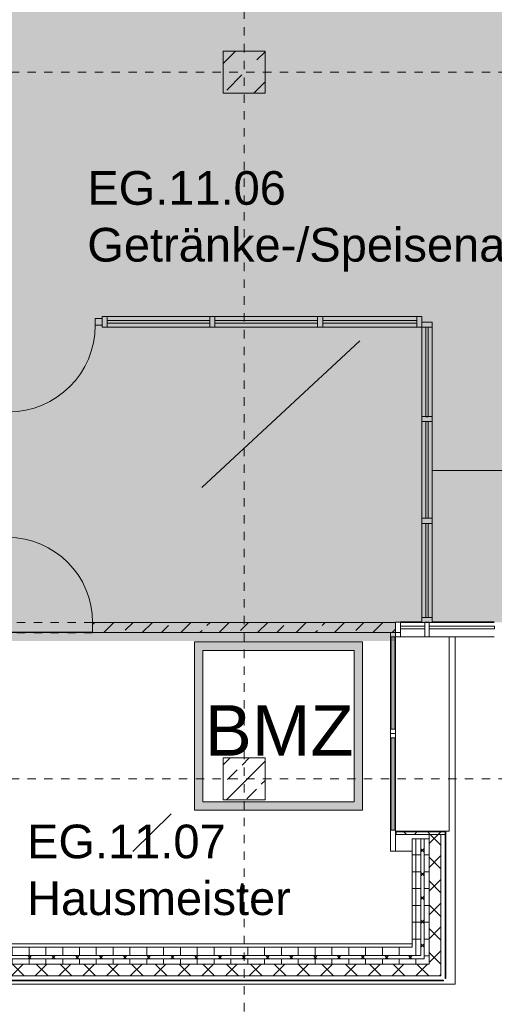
# Model space of a CAD drawing. Header units: metres. Extents: x -54 to 119, y -77 to 33.
# Tile 37 of 138: x 38.49 to 44.13, y -52.18 to -40.47. Entities that reach past the tile are written whole.
import ezdxf

# ---------------------------------------------------------------- set-up
doc = ezdxf.new("R2010")
doc.units = ezdxf.units.M
doc.linetypes.add('Rasterlinie', pattern=[0.019, 0.01, -0.003, 0.003, -0.003])
doc.linetypes.add('Über Schnittebene 1', pattern=[0.001, 0, -0.001])
for name, color, linetype, lineweight in [('A_Allgemeine Beschriftungen', 7, 'Continuous', 9), ('A_Detailelemente', 7, 'Continuous', 9), ('A_Fassadenelemente', 7, 'Continuous', 9), ('A_Fassadenpfosten', 7, 'Continuous', 9), ('A_Geschossdecken', 7, 'Continuous', 9), ('A_Raster', 7, 'Continuous', 9), ('A_Räume_Beschriftung', 7, 'Continuous', 9), ('A_Tragwerksstützen', 7, 'Continuous', 9), ('A_Tragwerksstützen_Stahlbeton', 7, 'Continuous', 18), ('A_Türen', 7, 'Continuous', 9), ('A_Wände', 7, 'Continuous', 9), ('A_Wände_Schraffur', 7, 'Continuous', 18)]:
    doc.layers.add(name, color=color, linetype=linetype, lineweight=lineweight)
doc.layers.add('A_Linien', color=5, linetype='Continuous', lineweight=9, true_color=0x0000ff)
doc.styles.add('Arial', font='arial.ttf', dxfattribs={"height": 0.6})
doc.styles.add('Arial_B', font='txt', dxfattribs={"height": 0.4})
pattern_1 = [(0, (0, 0), (0, 0.2), []), (90, (0, 0), (-0.2, 1e-17), [])]
pattern_2 = [(45, (0, 0), (-0.14142136, 0.14142136), []), (135, (0, 0), (-0.14142136, -0.14142136), [])]

# ---------------------------------------------------------------- blocks, each defined once
blk = doc.blocks.new('STB Stütze - rechteckig - STB 50 x 50-V49-BS_Übersicht_EG_BRANDSCHUTZ')
at = {"layer": 'A_Tragwerksstützen'}
h = blk.add_hatch(dxfattribs=at)
h.set_pattern_fill('FP_69', color=256, style=0, pattern_type=2)
h.set_pattern_definition([(45, (-41.156, 49.497), (-0.2283955, 0.2283955), []), (45, (-40.928, 49.497), (-0.2283955, 0.2283955), [0.161, -0.081])])
h.paths.add_polyline_path([(0.25, -0.25), (0.25, 0.25), (-0.25, 0.25), (-0.25, -0.25)], flags=0)
at = {"layer": 'A_Tragwerksstützen_Stahlbeton'}
for p, q in [((0.25, 0.25), (-0.25, 0.25)), ((-0.25, 0.25), (-0.25, -0.25)), ((0.25, -0.25), (0.25, 0.25)), ((-0.25, -0.25), (0.25, -0.25))]:
    blk.add_line(p, q, dxfattribs=at)
blk = doc.blocks.new('Pfosten rechteckig - 125 x 60-4913729-BS_Übersicht_EG_BRANDSCHUTZ')
at = {"layer": 'A_Fassadenpfosten'}
for p, q in [((0, 0.06), (-0.06, 0.06)), ((-0.06, 0.06), (-0.06, -0.065)), ((0, 0.06), (0, -0.065)), ((-0.06, -0.065), (0, -0.065))]:
    blk.add_line(p, q, dxfattribs=at)
blk = doc.blocks.new('Systemelement - Aluminium Blau_Fenster-5614374-BS_Übersicht_EG_BRANDSCHUTZ')
at = {"layer": 'A_Fassadenelemente'}
for p, q in [((-0.145, 0.015), (0.145, 0.015)), ((-0.145, -0.015), (-0.145, 0.015)), ((0.145, -0.015), (0.145, 0.015)), ((0.145, -0.015), (-0.145, -0.015))]:
    blk.add_line(p, q, dxfattribs=at)
blk = doc.blocks.new('Pfosten rechteckig - 50x176-5614359-BS_Übersicht_EG_BRANDSCHUTZ')
at = {"layer": 'A_Fassadenpfosten'}
for p, q in [((43.016, -47.631), (43.269, -47.631)), ((43.016, -47.807), (43.016, -47.757)), ((43.306, -47.807), (43.016, -47.807))]:
    blk.add_line(p, q, dxfattribs=at)
blk = doc.blocks.new('GSH_Fassade_Tuer_1flg - I_Glass_Braun_Eingang-6797399-BS_Übersicht_EG_BRANDSCHUTZ')
at = {"layer": 'A_Türen'}
for p, q in [((0.516, 0.04), (0.516, 1.071)), ((-0.596, 0.04), (-0.516, 0.04)), ((-0.596, -0.04), (-0.596, 0.04)), ((-0.516, 0.04), (-0.516, -0.04)), ((0.516, 0.04), (0.596, 0.04)), ((0.516, -0.04), (0.516, 0.04)), ((0.596, 0.04), (0.596, -0.04)), ((-0.516, -0.04), (-0.596, -0.04)), ((0.596, -0.04), (0.516, -0.04))]:
    blk.add_line(p, q, dxfattribs=at)
blk.add_arc((0.516, 0.04), 1.031, 90, 180, dxfattribs=at)
blk = doc.blocks.new('GSH_Tuer_I_1flg_SZ - 1010x2135_Voll-4418617-BS_Übersicht_EG_BRANDSCHUTZ')
at = {"layer": 'A_Türen', "linetype": 'Über Schnittebene 1'}
for p, q in [((-0.505, 0.048), (0.505, 0.048)), ((-0.505, -0.077), (0.505, -0.077))]:
    blk.add_line(p, q, dxfattribs=at)
at = {"layer": 'A_Türen'}
blk.add_line((0.505, -1.087), (0.505, -0.077), dxfattribs=at)
blk.add_arc((0.505, -0.077), 1.01, 180, 270, dxfattribs=at)
blk = doc.blocks.new('Pfosten rechteckig - 60x250-4913775-BS_Übersicht_EG_BRANDSCHUTZ')
at = {"layer": 'A_Fassadenpfosten'}
for p, q in [((0, 0.03), (-0.25, 0.03)), ((-0.25, 0.03), (-0.25, -0.03)), ((0, 0.03), (0, -0.03)), ((-0.25, -0.03), (0, -0.03))]:
    blk.add_line(p, q, dxfattribs=at)
blk = doc.blocks.new('Systemelement - Verglasung-5614379-BS_Übersicht_EG_BRANDSCHUTZ')
at = {"layer": 'A_Fassadenelemente'}
for p, q in [((-0.388, 0.015), (0.388, 0.015)), ((-0.388, -0.015), (-0.388, 0.015)), ((0.388, -0.015), (0.388, 0.015)), ((0.388, -0.015), (-0.388, -0.015))]:
    blk.add_line(p, q, dxfattribs=at)
blk = doc.blocks.new('Pfosten rechteckig - 50x176-5614368-BS_Übersicht_EG_BRANDSCHUTZ')
at = {"layer": 'A_Fassadenpfosten'}
for p, q in [((43.394, -47.631), (44.131, -47.631)), ((44.131, -47.807), (43.356, -47.807))]:
    blk.add_line(p, q, dxfattribs=at)
blk = doc.blocks.new('Pfosten rechteckig - 50x176-1761545-BS_Übersicht_EG_BRANDSCHUTZ')
at = {"layer": 'A_Fassadenpfosten'}
for p, q in [((0.025, 0.1105), (-0.025, 0.1105)), ((-0.025, 0.1105), (-0.025, -0.0655)), ((0.025, 0.1105), (0.025, -0.0655)), ((-0.025, -0.0655), (0.025, -0.0655))]:
    blk.add_line(p, q, dxfattribs=at)
blk = doc.blocks.new('Systemelement - Verglasung-4919351-BS_Übersicht_EG_BRANDSCHUTZ')
at = {"layer": 'A_Fassadenelemente'}
for p, q in [((-0.55, 0.015), (0.55, 0.015)), ((-0.55, -0.015), (-0.55, 0.015)), ((0.55, -0.015), (0.55, 0.015)), ((0.55, -0.015), (-0.55, -0.015))]:
    blk.add_line(p, q, dxfattribs=at)
blk = doc.blocks.new('Pfosten rechteckig - 60x50-4913781-BS_Übersicht_EG_BRANDSCHUTZ')
at = {"layer": 'A_Fassadenpfosten'}
for p, q in [((0, 0.03), (-0.05, 0.03)), ((-0.05, 0.03), (-0.05, -0.03)), ((0, 0.03), (0, -0.03)), ((-0.05, -0.03), (0, -0.03))]:
    blk.add_line(p, q, dxfattribs=at)
blk = doc.blocks.new('Pfosten rechteckig - 60x50-4918945-BS_Übersicht_EG_BRANDSCHUTZ')
at = {"layer": 'A_Fassadenpfosten'}
for p, q in [((0.025, 0.03), (-0.025, 0.03)), ((-0.025, 0.03), (-0.025, -0.03)), ((0.025, 0.03), (0.025, -0.03)), ((-0.025, -0.03), (0.025, -0.03))]:
    blk.add_line(p, q, dxfattribs=at)
blk = doc.blocks.new('Pfosten rechteckig - 60x50-4919347-BS_Übersicht_EG_BRANDSCHUTZ')
at = {"layer": 'A_Fassadenpfosten'}
for p, q in [((42.896, -50.107), (42.896, -49.007)), ((42.956, -49.007), (42.956, -50.107))]:
    blk.add_line(p, q, dxfattribs=at)
blk = doc.blocks.new('Systemelement - Verglasung-4919492-BS_Übersicht_EG_BRANDSCHUTZ')
at = {"layer": 'A_Fassadenelemente'}
for p, q in [((-0.55, 0.015), (0.55, 0.015)), ((-0.55, -0.015), (-0.55, 0.015)), ((0.55, -0.015), (0.55, 0.015)), ((0.55, -0.015), (-0.55, -0.015))]:
    blk.add_line(p, q, dxfattribs=at)
blk = doc.blocks.new('Pfosten rechteckig - 60x50-4919488-BS_Übersicht_EG_BRANDSCHUTZ')
at = {"layer": 'A_Fassadenpfosten'}
for p, q in [((42.896, -48.906), (42.896, -47.807)), ((42.956, -47.807), (42.956, -48.906))]:
    blk.add_line(p, q, dxfattribs=at)
blk = doc.blocks.new('Systemelement - GSH_Fassadenelement_132-132-132-6511476-BS_Übersicht_EG_BRANDSCHUTZ')
at = {"layer": 'A_Fassadenelemente'}
for p, q in [((-0.286, 0.06), (0.286, 0.06)), ((-0.286, 0.052), (-0.286, 0.06)), ((0.286, 0.052), (-0.286, 0.052)), ((0.286, 0.052), (0.286, 0.06))]:
    blk.add_line(p, q, dxfattribs=at)
blk = doc.blocks.new('Systemelement - GSH_Fassadenelement_132-132-132-6511477-BS_Übersicht_EG_BRANDSCHUTZ')
at = {"layer": 'A_Fassadenelemente'}
for p, q in [((-0.6, 0.06), (0.6, 0.06)), ((-0.6, 0.052), (-0.6, 0.06)), ((0.6, 0.052), (-0.6, 0.052)), ((0.6, 0.052), (0.6, 0.06))]:
    blk.add_line(p, q, dxfattribs=at)
blk = doc.blocks.new('Systemelement - GSH_Fassadenelement_132-132-132-5356830-BS_Übersicht_EG_BRANDSCHUTZ')
at = {"layer": 'A_Fassadenelemente'}
for p, q in [((-0.6, 0.06), (0.6, 0.06)), ((-0.6, 0.052), (-0.6, 0.06)), ((0.6, 0.052), (-0.6, 0.052)), ((0.6, 0.052), (0.6, 0.06))]:
    blk.add_line(p, q, dxfattribs=at)
blk = doc.blocks.new('Systemelement - GSH_Fassadenelement_132-132-132-6056822-BS_Übersicht_EG_BRANDSCHUTZ')
at = {"layer": 'A_Fassadenelemente'}
for p, q in [((-0.256, 0.06), (0.256, 0.06)), ((-0.256, 0.052), (-0.256, 0.06)), ((0.256, 0.052), (-0.256, 0.052)), ((0.256, 0.052), (0.256, 0.06))]:
    blk.add_line(p, q, dxfattribs=at)
blk = doc.blocks.new('Systemelement - Verglasung-5945722-BS_Übersicht_EG_BRANDSCHUTZ')
at = {"layer": 'A_Fassadenelemente'}
for p, q in [((-0.532, 0.015), (0.532, 0.015)), ((-0.532, -0.015), (-0.532, 0.015)), ((0.532, -0.015), (0.532, 0.015)), ((0.532, -0.015), (-0.532, -0.015))]:
    blk.add_line(p, q, dxfattribs=at)
blk = doc.blocks.new('Pfosten rechteckig - 125x60_Braun_Eingang-5939604-BS_Übersicht_EG_BRANDSCHUTZ')
at = {"layer": 'A_Fassadenpfosten'}
for p, q in [((0, 0.0625), (-0.06, 0.0625)), ((-0.06, 0.0625), (-0.06, -0.0625)), ((0, 0.0625), (0, -0.0625)), ((-0.06, -0.0625), (0, -0.0625))]:
    blk.add_line(p, q, dxfattribs=at)
blk = doc.blocks.new('Systemelement - Verglasung-5945675-BS_Übersicht_EG_BRANDSCHUTZ')
at = {"layer": 'A_Fassadenelemente'}
for p, q in [((-0.559, 0.015), (0.559, 0.015)), ((-0.559, -0.015), (-0.559, 0.015)), ((0.559, -0.015), (0.559, 0.015)), ((0.559, -0.015), (-0.559, -0.015))]:
    blk.add_line(p, q, dxfattribs=at)
blk = doc.blocks.new('Systemelement - Verglasung-5945677-BS_Übersicht_EG_BRANDSCHUTZ')
at = {"layer": 'A_Fassadenelemente'}
for p, q in [((-0.574, 0.015), (0.574, 0.015)), ((-0.574, -0.015), (-0.574, 0.015)), ((0.574, -0.015), (0.574, 0.015)), ((0.574, -0.015), (-0.574, -0.015))]:
    blk.add_line(p, q, dxfattribs=at)
blk = doc.blocks.new('Pfosten rechteckig - 125x60_Braun_Eingang-5939606-BS_Übersicht_EG_BRANDSCHUTZ')
at = {"layer": 'A_Fassadenpfosten'}
for p, q in [((0, 0.0625), (-0.06, 0.0625)), ((-0.06, 0.0625), (-0.06, -0.0625)), ((0, 0.0625), (0, -0.0625)), ((-0.06, -0.0625), (0, -0.0625))]:
    blk.add_line(p, q, dxfattribs=at)
blk = doc.blocks.new('Pfosten rechteckig - 125x60_Braun_Eingang-5945670-BS_Übersicht_EG_BRANDSCHUTZ')
at = {"layer": 'A_Fassadenpfosten'}
for p, q in [((43.269, -46.399), (43.269, -45.25)), ((43.394, -45.25), (43.394, -46.399))]:
    blk.add_line(p, q, dxfattribs=at)
blk = doc.blocks.new('Pfosten rechteckig - 125x60_Braun_Eingang-5945671-BS_Übersicht_EG_BRANDSCHUTZ')
at = {"layer": 'A_Fassadenpfosten'}
for p, q in [((43.269, -47.577), (43.269, -46.459)), ((43.394, -46.459), (43.394, -47.577))]:
    blk.add_line(p, q, dxfattribs=at)
blk = doc.blocks.new('Pfosten rechteckig - 125x60_Braun_Eingang-5945719-BS_Übersicht_EG_BRANDSCHUTZ')
at = {"layer": 'A_Fassadenpfosten'}
for p, q in [((43.269, -45.19), (43.269, -44.127)), ((43.394, -44.127), (43.394, -45.19))]:
    blk.add_line(p, q, dxfattribs=at)
blk = doc.blocks.new('Pfosten rechteckig - 125x60_Braun_Eingang-5939598-BS_Übersicht_EG_BRANDSCHUTZ')
at = {"layer": 'A_Fassadenpfosten'}
for p, q in [((0.03, 0.0625), (-0.03, 0.0625)), ((-0.03, 0.0625), (-0.03, -0.0625)), ((0.03, 0.0625), (0.03, -0.0625)), ((-0.03, -0.0625), (0.03, -0.0625))]:
    blk.add_line(p, q, dxfattribs=at)
blk = doc.blocks.new('Systemelement - Verglasung-5977430-BS_Übersicht_EG_BRANDSCHUTZ')
at = {"layer": 'A_Fassadenelemente'}
for p, q in [((-0.559, 0.015), (0.559, 0.015)), ((-0.559, -0.015), (-0.559, 0.015)), ((0.559, -0.015), (0.559, 0.015)), ((0.559, -0.015), (-0.559, -0.015))]:
    blk.add_line(p, q, dxfattribs=at)
blk = doc.blocks.new('Systemelement - Verglasung-5945687-BS_Übersicht_EG_BRANDSCHUTZ')
at = {"layer": 'A_Fassadenelemente'}
for p, q in [((-0.611, 0.015), (0.611, 0.015)), ((-0.611, -0.015), (-0.611, 0.015)), ((0.611, -0.015), (0.611, 0.015)), ((0.611, -0.015), (-0.611, -0.015))]:
    blk.add_line(p, q, dxfattribs=at)
blk = doc.blocks.new('Pfosten rechteckig - 125x60_Braun_Eingang-5945661-BS_Übersicht_EG_BRANDSCHUTZ')
at = {"layer": 'A_Fassadenpfosten'}
for p, q in [((39.528, -44.002), (40.749, -44.002)), ((40.749, -44.127), (39.528, -44.127))]:
    blk.add_line(p, q, dxfattribs=at)
blk = doc.blocks.new('Pfosten rechteckig - 125x60_Braun_Eingang-5977423-BS_Übersicht_EG_BRANDSCHUTZ')
at = {"layer": 'A_Fassadenpfosten'}
for p, q in [((42.091, -44.049), (42.091, -44.002)), ((42.091, -44.002), (43.209, -44.002)), ((42.091, -44.127), (42.091, -44.079)), ((43.209, -44.127), (42.091, -44.127))]:
    blk.add_line(p, q, dxfattribs=at)
blk = doc.blocks.new('Pfosten rechteckig - 125x60_Braun_Eingang-V401-BS_Übersicht_EG_BRANDSCHUTZ')
at = {"layer": 'A_Fassadenpfosten'}
for p, q in [((0.03, 0.0625), (-0.03, 0.0625)), ((-0.03, 0.0625), (-0.03, 0.04)), ((0.03, 0.0625), (0.03, -0.0625)), ((-0.03, -0.04), (-0.03, -0.0625)), ((-0.03, -0.0625), (0.03, -0.0625))]:
    blk.add_line(p, q, dxfattribs=at)
blk = doc.blocks.new('Brandmelderzentrale - Brandmelderzentrale-7041949-BS_Übersicht_EG_BRANDSCHUTZ')
at = {"layer": 'A_Allgemeine Beschriftungen'}
h = blk.add_hatch(color=256, dxfattribs=at)
h.paths.add_polyline_path([(0.0045, -0.0045), (0.0045, 0.0045), (-0.0045, 0.0045), (-0.0045, -0.0045)], flags=0)
h.paths.add_polyline_path([(-0.005, 0.005), (0.005, 0.005), (0.005, -0.005), (-0.005, -0.005)], flags=0)
for p, q in [((-0.005, 0.005), (-0.005, -0.005)), ((0.005, 0.005), (-0.005, 0.005)), ((-0.005, 0.005), (-0.005, -0.005)), ((0.005, 0.005), (-0.005, 0.005)), ((0.005, -0.005), (0.005, 0.005)), ((0.005, -0.005), (0.005, 0.005)), ((-0.0045, 0.0045), (0.0045, 0.0045)), ((-0.0045, -0.0045), (-0.0045, 0.0045)), ((-0.0045, -0.0045), (-0.0045, 0.0045)), ((-0.0045, 0.0045), (0.0045, 0.0045)), ((0.0045, 0.0045), (0.0045, -0.0045)), ((0.0045, 0.0045), (0.0045, -0.0045)), ((0.0045, -0.0045), (-0.0045, -0.0045)), ((0.0045, -0.0045), (-0.0045, -0.0045)), ((-0.005, -0.005), (0.005, -0.005)), ((-0.005, -0.005), (0.005, -0.005))]:
    blk.add_line(p, q, dxfattribs=at)

msp = doc.modelspace()

# ---------------------------------------------------------------- hatches: boundary and pattern name
at = {"layer": 'A_Detailelemente', "true_color": 0x499c4b}
h = msp.add_hatch(color=95, dxfattribs=at)
h.paths.add_polyline_path([(71.851, -47.637), (74.016, -47.637), (74.016, -42.797), (82.506, -42.797), (82.506, -33.347), (73.966, -33.347), (73.966, -3.373), (28.666, -3.373), (28.666, -33.147), (19.556, -33.147), (19.556, -32.109), (13.091, -32.109), (13.091, -43.997), (38.176, -43.997), (38.176, -47.637), (70.641, -47.637)], flags=0)
h.paths.add_polyline_path([(47.781, -39.443), (47.781, -39.443), (47.806, -39.443)], flags=0)
h.paths.add_polyline_path([(24.206, -38.847), (24.206, -38.547), (24.506, -38.547), (24.266, -38.607), (24.26, -38.632)], flags=0)
h.paths.add_polyline_path([(79.406, -38.847), (79.406, -38.547), (79.706, -38.547), (79.466, -38.607), (79.417, -38.802)], flags=0)
h.paths.add_polyline_path([(33.306, -38.447), (33.306, -38.147), (33.606, -38.147), (33.366, -38.207), (33.307, -38.442)], flags=0)
h.paths.add_polyline_path([(79.406, -37.647), (79.406, -37.347), (79.706, -37.347), (79.466, -37.407)], flags=0)
h.paths.add_polyline_path([(24.206, -37.647), (24.206, -37.347), (24.506, -37.347), (24.266, -37.407), (24.229, -37.555)], flags=0)
h.paths.add_polyline_path([(79.406, -36.447), (79.406, -36.147), (79.706, -36.147), (79.466, -36.207)], flags=0)
h.paths.add_polyline_path([(24.206, -36.447), (24.206, -36.147), (24.506, -36.147), (24.266, -36.207), (24.264, -36.213)], flags=0)
h.paths.add_polyline_path([(30.246, -35.126), (30.246, -35.126), (30.401, -35.126)], flags=0)
h.paths.add_polyline_path([(38.456, -33.137), (38.456, -32.947), (38.656, -32.947), (38.494, -32.985), (38.46, -33.12)], flags=0)
h.paths.add_polyline_path([(66.456, -27.057), (66.456, -26.857), (66.647, -26.859), (66.496, -26.897)], flags=0)
h.paths.add_polyline_path([(66.456, -26.597), (66.456, -26.397), (66.656, -26.397), (66.496, -26.437), (66.46, -26.582)], flags=0)
h.paths.add_polyline_path([(66.106, -9.197), (66.106, -8.997), (66.302, -8.998), (66.146, -9.037)], flags=0)
h.paths.add_polyline_path([(45.256, -9.017), (45.256, -8.817), (45.456, -8.817), (45.296, -8.857)], flags=0)
h.paths.add_polyline_path([(66.106, -8.547), (66.106, -8.297), (66.306, -8.297), (66.146, -8.337), (66.108, -8.538)], flags=0)
h.paths.add_polyline_path([(45.256, -8.417), (45.256, -8.217), (45.456, -8.217), (45.296, -8.257)], flags=0)
at = {"layer": 'A_Detailelemente', "true_color": 0xebdb14}
msp.add_hatch(color=40, dxfattribs=at).paths.add_polyline_path([(42.896, -47.857), (42.956, -47.857), (42.956, -47.637), (38.176, -47.637), (38.176, -43.997), (22.156, -43.997), (22.156, -44.297), (37.966, -44.297), (37.966, -47.857), (40.291, -47.857)], flags=0)
at = {"layer": 'A_Tragwerksstützen'}
h = msp.add_hatch(dxfattribs=at)
h.set_pattern_fill('FP_4', color=256, style=0, pattern_type=2)
h.set_pattern_definition([(45, (0, 0), (-0.3592102, 0.3592102), []), (45, (0.359, 0), (-0.3592102, 0.3592102), [0.254, -0.254])])
h.paths.add_polyline_path([(41.406, -41.347), (41.406, -40.847), (40.906, -40.847), (40.906, -41.347)], flags=0)
at = {"layer": 'A_Wände_Schraffur', "lineweight": 9}
h = msp.add_hatch(dxfattribs=at)
h.set_pattern_fill('FP_9', color=256, style=0, pattern_type=2)
h.set_pattern_definition([(45, (0, 0), (-0.2283955, 0.2283955), []), (45, (0.228, 0), (-0.2283955, 0.2283955), [0.161, -0.081])])
h.paths.add_polyline_path([(41.506, -47.757), (42.956, -47.757), (42.956, -47.637), (39.356, -47.637), (39.356, -47.757), (40.291, -47.757)], flags=0)
h = msp.add_hatch(dxfattribs=at)
h.set_pattern_fill('FP_2', color=256, style=0, pattern_type=2)
h.set_pattern_definition(pattern_2)
h.paths.add_polyline_path([(43.496, -50.157), (43.546, -50.157), (43.546, -50.127), (42.966, -50.127), (42.966, -50.157), (43.356, -50.157)], flags=0)
h = msp.add_hatch(dxfattribs=at)
h.set_pattern_fill('FP_1', color=256, style=0, pattern_type=2)
h.set_pattern_definition(pattern_1)
h.paths.add_polyline_path([(43.256, -51.597), (43.256, -50.207), (43.156, -50.207), (43.156, -51.597)], flags=0)
h = msp.add_hatch(dxfattribs=at)
h.set_pattern_fill('FP_2', color=256, style=0, pattern_type=2)
h.set_pattern_definition(pattern_2)
h.paths.add_polyline_path([(43.256, -51.637), (43.296, -51.637), (43.296, -50.207), (43.256, -50.207), (43.256, -51.599)], flags=0)
h = msp.add_hatch(dxfattribs=at)
h.set_pattern_fill('FP_1', color=256, style=0, pattern_type=2)
h.set_pattern_definition(pattern_1)
h.paths.add_polyline_path([(43.356, -51.697), (43.356, -50.207), (43.296, -50.207), (43.296, -51.697)], flags=0)
h = msp.add_hatch(dxfattribs=at)
h.set_pattern_fill('FP_2', color=256, style=0, pattern_type=2)
h.set_pattern_definition(pattern_2)
h.paths.add_polyline_path([(43.496, -51.697), (43.496, -50.157), (43.356, -50.157), (43.356, -51.697)], flags=0)
h = msp.add_hatch(dxfattribs=at)
h.set_pattern_fill('FP_2', color=256, style=0, pattern_type=2)
h.set_pattern_definition(pattern_2)
h.paths.add_polyline_path([(43.156, -51.637), (43.256, -51.637), (43.256, -51.597), (22.216, -51.599), (22.216, -51.637), (42.545, -51.637)], flags=0)
h = msp.add_hatch(dxfattribs=at)
h.set_pattern_fill('FP_1', color=256, style=0, pattern_type=2)
h.set_pattern_definition(pattern_1)
h.paths.add_polyline_path([(29.681, -51.597), (43.156, -51.597), (43.156, -51.497), (22.256, -51.497), (22.256, -51.597), (26.765, -51.597)], flags=0)
h = msp.add_hatch(dxfattribs=at)
h.set_pattern_fill('FP_2', color=256, style=0, pattern_type=2)
h.set_pattern_definition(pattern_2)
h.paths.add_polyline_path([(33.431, -51.837), (43.496, -51.837), (43.496, -51.697), (22.016, -51.697), (22.016, -51.837), (33.281, -51.837)], flags=0)
h = msp.add_hatch(dxfattribs=at)
h.set_pattern_fill('FP_1', color=256, style=0, pattern_type=2)
h.set_pattern_definition(pattern_1)
h.paths.add_polyline_path([(43.156, -51.697), (43.296, -51.697), (43.296, -51.637), (22.156, -51.637), (22.156, -51.697), (42.545, -51.697)], flags=0)

# ---------------------------------------------------------------- linework, layer by layer
at = {"layer": 'A_Geschossdecken'}
for p, q in [((43.394, -45.831), (74.056, -45.831)), ((38.346, -47.751), (39.356, -47.751)), ((39.356, -47.757), (38.346, -47.757)), ((43.016, -47.807), (42.956, -47.807)), ((43.596, -50.117), (43.596, -47.807)), ((43.664, -47.807), (43.664, -51.937)), ((43.556, -50.117), (43.596, -50.117)), ((43.156, -50.357), (42.956, -50.357)), ((43.664, -51.937), (21.984, -51.937))]:
    msp.add_line(p, q, dxfattribs=at)
at = {"layer": 'A_Linien'}
for p, q in [((43.269, -47.637), (43.016, -47.637)), ((44.131, -47.637), (43.394, -47.637)), ((38.346, -47.757), (39.356, -47.757))]:
    msp.add_line(p, q, dxfattribs=at)
at = {"layer": 'A_Raster', "linetype": 'Rasterlinie'}
for p, q in [((41.156, -66.66), (41.156, 31.784)), ((6.581, -41.097), (94.587, -41.097)), ((6.581, -49.497), (94.587, -49.497))]:
    msp.add_line(p, q, dxfattribs=at)
at = {"layer": 'A_Räume_Beschriftung'}
for p, q in [((40.654, -46.031), (42.534, -44.291)), ((39.835, -50.359), (40.29, -49.911))]:
    msp.add_line(p, q, dxfattribs=at)
at = {"layer": 'A_Tragwerksstützen', "lineweight": 18}
for p, q in [((41.406, -40.847), (40.906, -40.847)), ((40.906, -40.847), (40.906, -41.347)), ((41.406, -40.847), (41.406, -41.347)), ((40.906, -41.347), (41.406, -41.347))]:
    msp.add_line(p, q, dxfattribs=at)
at = {"layer": 'A_Wände', "lineweight": 18}
for p, q in [((39.356, -47.637), (42.956, -47.637)), ((39.356, -47.757), (39.356, -47.637)), ((42.956, -47.757), (42.956, -47.637)), ((42.956, -47.757), (39.356, -47.757)), ((43.556, -50.117), (42.956, -50.117)), ((42.956, -50.157), (42.956, -50.117)), ((42.956, -50.157), (43.356, -50.157)), ((43.156, -51.497), (43.156, -50.207)), ((43.156, -50.207), (43.356, -50.207)), ((43.356, -51.697), (43.356, -50.157)), ((43.496, -50.157), (43.496, -51.837)), ((43.496, -50.157), (43.556, -50.157)), ((43.556, -50.157), (43.556, -50.117)), ((38.216, -51.497), (43.156, -51.497)), ((43.356, -51.697), (22.156, -51.697)), ((43.496, -51.837), (22.016, -51.837))]:
    msp.add_line(p, q, dxfattribs=at)
at = {"layer": 'A_Wände'}
for p, q in [((43.546, -50.127), (42.966, -50.127)), ((42.966, -50.127), (42.966, -50.157)), ((43.256, -51.597), (43.256, -50.207)), ((43.296, -51.637), (43.296, -50.207)), ((43.356, -50.157), (43.496, -50.157)), ((43.546, -50.157), (43.546, -50.127)), ((38.216, -51.457), (43.156, -51.457)), ((22.256, -51.597), (43.256, -51.597)), ((22.216, -51.637), (43.296, -51.637))]:
    msp.add_line(p, q, dxfattribs=at)

# ---------------------------------------------------------------- block references
at = {"layer": 'A_Allgemeine Beschriftungen', "xscale": 200, "yscale": 200, "zscale": 200}
msp.add_blockref('Brandmelderzentrale - Brandmelderzentrale-7041949-BS_Übersicht_EG_BRANDSCHUTZ', (41.566, -48.869), dxfattribs=at)
at = {"layer": 'A_Fassadenelemente'}
for name, p in [('Systemelement - Verglasung-5945687-BS_Übersicht_EG_BRANDSCHUTZ', (40.139, -44.064)), ('Systemelement - Verglasung-5945687-BS_Übersicht_EG_BRANDSCHUTZ', (41.42, -44.064)), ('Systemelement - Verglasung-5977430-BS_Übersicht_EG_BRANDSCHUTZ', (42.65, -44.064)), ('Systemelement - Aluminium Blau_Fenster-5614374-BS_Übersicht_EG_BRANDSCHUTZ', (43.161, -47.697)), ('Systemelement - Verglasung-5614379-BS_Übersicht_EG_BRANDSCHUTZ', (43.744, -47.697))]:
    msp.add_blockref(name, p, dxfattribs=at)
for name, p, rotation in [('Systemelement - Verglasung-5945722-BS_Übersicht_EG_BRANDSCHUTZ', (43.331, -44.659), 269.9999999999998), ('Systemelement - Verglasung-5945677-BS_Übersicht_EG_BRANDSCHUTZ', (43.331, -45.824), 269.9999999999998), ('Systemelement - Verglasung-5945675-BS_Übersicht_EG_BRANDSCHUTZ', (43.331, -47.018), 269.9999999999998), ('Systemelement - Verglasung-4919492-BS_Übersicht_EG_BRANDSCHUTZ', (42.926, -48.356), 89.9999999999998), ('Systemelement - Verglasung-4919351-BS_Übersicht_EG_BRANDSCHUTZ', (42.926, -49.557), 89.9999999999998), ('Systemelement - GSH_Fassadenelement_132-132-132-5356830-BS_Übersicht_EG_BRANDSCHUTZ', (43.496, -50.757), 270.0000000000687), ('Systemelement - GSH_Fassadenelement_132-132-132-6056822-BS_Übersicht_EG_BRANDSCHUTZ', (43.496, -51.613), 270.0000000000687), ('Systemelement - GSH_Fassadenelement_132-132-132-6511477-BS_Übersicht_EG_BRANDSCHUTZ', (38.756, -51.837), 180), ('Systemelement - GSH_Fassadenelement_132-132-132-6511477-BS_Übersicht_EG_BRANDSCHUTZ', (39.956, -51.837), 180), ('Systemelement - GSH_Fassadenelement_132-132-132-6511477-BS_Übersicht_EG_BRANDSCHUTZ', (41.156, -51.837), 180), ('Systemelement - GSH_Fassadenelement_132-132-132-6511477-BS_Übersicht_EG_BRANDSCHUTZ', (42.356, -51.837), 180), ('Systemelement - GSH_Fassadenelement_132-132-132-6511476-BS_Übersicht_EG_BRANDSCHUTZ', (43.242, -51.837), 180)]:
    msp.add_blockref(name, p, dxfattribs=dict(at, rotation=rotation))
at = {"layer": 'A_Fassadenpfosten', "extrusion": (0, 0, -1)}
for name, p, rotation in [('Pfosten rechteckig - 125x60_Braun_Eingang-V401-BS_Übersicht_EG_BRANDSCHUTZ', (-39.498, -44.064), 180), ('Pfosten rechteckig - 125x60_Braun_Eingang-5939598-BS_Übersicht_EG_BRANDSCHUTZ', (-40.779, -44.064), 180), ('Pfosten rechteckig - 125x60_Braun_Eingang-5939598-BS_Übersicht_EG_BRANDSCHUTZ', (-42.061, -44.064), 180), ('Pfosten rechteckig - 125x60_Braun_Eingang-5939604-BS_Übersicht_EG_BRANDSCHUTZ', (-43.269, -44.064), 180), ('Pfosten rechteckig - 125x60_Braun_Eingang-5939598-BS_Übersicht_EG_BRANDSCHUTZ', (-43.331, -45.22), 270.0000000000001), ('Pfosten rechteckig - 125x60_Braun_Eingang-5939598-BS_Übersicht_EG_BRANDSCHUTZ', (-43.331, -46.429), 270.0000000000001), ('Pfosten rechteckig - 125x60_Braun_Eingang-5939604-BS_Übersicht_EG_BRANDSCHUTZ', (-43.331, -47.637), 270.0000000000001), ('Pfosten rechteckig - 50x176-1761545-BS_Übersicht_EG_BRANDSCHUTZ', (-43.331, -47.697), 180), ('Pfosten rechteckig - 60x50-4913781-BS_Übersicht_EG_BRANDSCHUTZ', (-42.926, -47.757), 90.0000000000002), ('Pfosten rechteckig - 60x50-4918945-BS_Übersicht_EG_BRANDSCHUTZ', (-42.926, -48.931), 90.0000000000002), ('Pfosten rechteckig - 60x50-4918945-BS_Übersicht_EG_BRANDSCHUTZ', (-42.926, -48.982), 90.0000000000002)]:
    msp.add_blockref(name, p, dxfattribs=dict(at, rotation=rotation))
at = {"layer": 'A_Fassadenpfosten'}
for name, p in [('Pfosten rechteckig - 125x60_Braun_Eingang-5945661-BS_Übersicht_EG_BRANDSCHUTZ', (0, 0)), ('Pfosten rechteckig - 125x60_Braun_Eingang-5945661-BS_Übersicht_EG_BRANDSCHUTZ', (1.282, 0)), ('Pfosten rechteckig - 125x60_Braun_Eingang-5977423-BS_Übersicht_EG_BRANDSCHUTZ', (0, 0)), ('Pfosten rechteckig - 125x60_Braun_Eingang-5945719-BS_Übersicht_EG_BRANDSCHUTZ', (0, 0)), ('Pfosten rechteckig - 125x60_Braun_Eingang-5945670-BS_Übersicht_EG_BRANDSCHUTZ', (0, 0)), ('Pfosten rechteckig - 125x60_Braun_Eingang-5945671-BS_Übersicht_EG_BRANDSCHUTZ', (0, 0)), ('Pfosten rechteckig - 50x176-5614359-BS_Übersicht_EG_BRANDSCHUTZ', (0, 0)), ('Pfosten rechteckig - 50x176-5614368-BS_Übersicht_EG_BRANDSCHUTZ', (0, 0)), ('Pfosten rechteckig - 60x50-4919488-BS_Übersicht_EG_BRANDSCHUTZ', (0, 0)), ('Pfosten rechteckig - 60x50-4919347-BS_Übersicht_EG_BRANDSCHUTZ', (0, 0))]:
    msp.add_blockref(name, p, dxfattribs=at)
for name, p, rotation in [('Pfosten rechteckig - 125x60_Braun_Eingang-5939606-BS_Übersicht_EG_BRANDSCHUTZ', (43.331, -44.067), 89.99999999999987), ('Pfosten rechteckig - 125 x 60-4913729-BS_Übersicht_EG_BRANDSCHUTZ', (42.956, -47.697), 180), ('Pfosten rechteckig - 60x250-4913775-BS_Übersicht_EG_BRANDSCHUTZ', (42.926, -50.357), 269.9999999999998)]:
    msp.add_blockref(name, p, dxfattribs=dict(at, rotation=rotation))
at = {"layer": 'A_Tragwerksstützen'}
msp.add_blockref('STB Stütze - rechteckig - STB 50 x 50-V49-BS_Übersicht_EG_BRANDSCHUTZ', (41.156, -49.497), dxfattribs=at)
at = {"layer": 'A_Türen', "rotation": 180}
for name, p in [('GSH_Fassade_Tuer_1flg - I_Glass_Braun_Eingang-6797399-BS_Übersicht_EG_BRANDSCHUTZ', (38.872, -44.064)), ('GSH_Tuer_I_1flg_SZ - 1010x2135_Voll-4418617-BS_Übersicht_EG_BRANDSCHUTZ', (38.851, -47.714))]:
    msp.add_blockref(name, p, dxfattribs=at)

# ---------------------------------------------------------------- texts
at = {"layer": 'A_Allgemeine Beschriftungen', "insert": (40.689, -48.62), "char_height": 0.6, "width": 2.16456, "attachment_point": 1, "style": 'Arial'}
msp.add_mtext('BMZ', dxfattribs=at)
at = {"layer": 'A_Räume_Beschriftung', "char_height": 0.4, "attachment_point": 1, "style": 'Arial_B'}
for s, insert, width in [('EG.11.06', (39.293, -42.272), 2.91814), ('Getränke-/Speisenausg.', (39.293, -42.947), 7.8405), ('EG.11.07', (38.577, -50.04), 2.91814), ('Hausmeister', (38.577, -50.715), 4.13671)]:
    msp.add_mtext(s, dxfattribs=dict(at, insert=insert, width=width))

doc.saveas('drawing.dxf')
